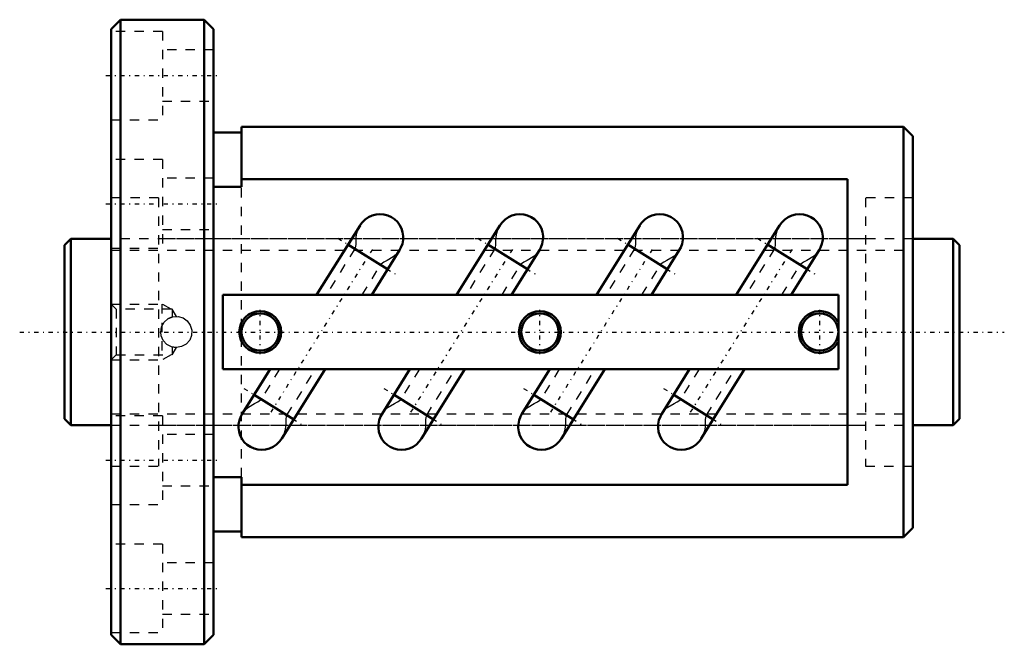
# Model space of a CAD drawing. Header units: millimetres. Extents: x -5 to 101, y -34 to 34.
import ezdxf

# ---------------------------------------------------------------- set-up
doc = ezdxf.new("R2010")
doc.units = ezdxf.units.MM
doc.linetypes.add('Center', pattern=[1.5, 0.45, -0.5, 0.05, -0.5])
doc.linetypes.add('Dashed', pattern=[2, 1, -1])
for name, color, linetype, lineweight in [('2d ConnectionPoints', 7, 'Continuous', 50), ('AM_0', 7, 'Continuous', 50), ('AM_5', 3, 'Continuous', 25), ('AM_7', 7, 'Center', 25), ('AM_9', 6, 'Dashed', 25)]:
    doc.layers.add(name, color=color, linetype=linetype, lineweight=lineweight)

# ---------------------------------------------------------------- blocks, each defined once
blk = doc.blocks.new('1_BIF2005V_10RR_Nut_0_in_BIF2005V_10RRG0_96LC0_000_0')
at = {"layer": 'AM_0'}
for p, q in [((6, 33.5), (5, 32.5)), ((15, 33.5), (6, 33.5)), ((6, 33.5), (6, -33.5)), ((16, 32.5), (15, 33.5)), ((15, 33.5), (15, -33.5)), ((5, 32.5), (5, -32.5)), ((16, 32.5), (16, -32.5)), ((19, 21.4), (16, 21.4)), ((19, 22), (19, 15.58)), ((90, 22), (19, 22)), ((91, 21), (90, 22)), ((90, 22), (90, -22)), ((91, 21), (91, -21)), ((84, 16.39), (19, 16.39)), ((84, -16.39), (84, 16.39)), ((19, 15.58), (16, 15.58)), ((31.7, 11.44), (27.05, 4)), ((46.7, 11.44), (42.05, 4)), ((61.7, 11.44), (57.05, 4)), ((76.7, 11.44), (72.05, 4)), ((34.65, 6.73), (30.41, 9.38)), ((32.95, 4), (35.94, 8.79)), ((49.65, 6.73), (45.41, 9.38)), ((47.95, 4), (50.94, 8.79)), ((64.65, 6.73), (60.41, 9.38)), ((62.95, 4), (65.94, 8.79)), ((79.65, 6.73), (75.41, 9.38)), ((77.95, 4), (80.94, 8.79)), ((17, 4), (17, -4)), ((83, 4), (17, 4)), ((83, -4), (83, 4)), ((17, -4), (83, -4)), ((22.05, -4), (19.06, -8.79)), ((23.3, -11.44), (27.95, -4)), ((37.05, -4), (34.06, -8.79)), ((38.3, -11.44), (42.95, -4)), ((52.05, -4), (49.06, -8.79)), ((53.3, -11.44), (57.95, -4)), ((67.05, -4), (64.06, -8.79)), ((68.3, -11.44), (72.95, -4)), ((20.35, -6.73), (24.59, -9.38)), ((35.35, -6.73), (39.59, -9.38)), ((50.35, -6.73), (54.59, -9.38)), ((65.35, -6.73), (69.59, -9.38)), ((16, -15.58), (19, -15.58)), ((19, -15.58), (19, -22)), ((19, -16.39), (84, -16.39)), ((90, -22), (91, -21)), ((16, -21.4), (19, -21.4)), ((19, -22), (90, -22)), ((5, -32.5), (6, -33.5)), ((15, -33.5), (16, -32.5)), ((6, -33.5), (15, -33.5))]:
    blk.add_line(p, q, dxfattribs=at)
for points in [[(31.69, 11.43), (31.94, 11.76), (32.25, 12.07), (32.61, 12.32), (33, 12.5), (33.42, 12.61), (33.84, 12.64), (34.27, 12.61), (34.67, 12.51), (35.06, 12.33), (35.4, 12.1), (35.71, 11.81), (35.95, 11.48), (36.15, 11.1), (36.27, 10.71), (36.33, 10.29), (36.32, 9.87), (36.24, 9.45), (36.09, 9.06), (35.94, 8.78)], [(46.69, 11.43), (46.94, 11.76), (47.25, 12.07), (47.61, 12.32), (48, 12.5), (48.42, 12.61), (48.84, 12.64), (49.27, 12.61), (49.67, 12.51), (50.06, 12.33), (50.4, 12.1), (50.71, 11.81), (50.95, 11.48), (51.15, 11.1), (51.27, 10.71), (51.33, 10.29), (51.32, 9.87), (51.24, 9.45), (51.09, 9.06), (50.94, 8.78)], [(61.69, 11.43), (61.94, 11.76), (62.25, 12.07), (62.61, 12.32), (63, 12.5), (63.42, 12.61), (63.84, 12.64), (64.27, 12.61), (64.67, 12.51), (65.06, 12.33), (65.4, 12.1), (65.71, 11.81), (65.95, 11.48), (66.15, 11.1), (66.27, 10.71), (66.33, 10.29), (66.32, 9.87), (66.24, 9.45), (66.09, 9.06), (65.94, 8.78)], [(76.69, 11.43), (76.94, 11.76), (77.25, 12.07), (77.61, 12.32), (78, 12.5), (78.42, 12.61), (78.84, 12.64), (79.27, 12.61), (79.67, 12.51), (80.06, 12.33), (80.4, 12.1), (80.71, 11.81), (80.95, 11.48), (81.15, 11.1), (81.27, 10.71), (81.33, 10.29), (81.32, 9.87), (81.24, 9.45), (81.09, 9.06), (80.94, 8.78)], [(23.31, -11.43), (23.06, -11.76), (22.75, -12.07), (22.39, -12.32), (22, -12.5), (21.58, -12.61), (21.16, -12.64), (20.73, -12.61), (20.33, -12.51), (19.94, -12.33), (19.6, -12.1), (19.29, -11.81), (19.05, -11.48), (18.85, -11.1), (18.73, -10.71), (18.67, -10.29), (18.68, -9.87), (18.76, -9.45), (18.91, -9.06), (19.06, -8.78)], [(38.31, -11.43), (38.06, -11.76), (37.75, -12.07), (37.39, -12.32), (37, -12.5), (36.58, -12.61), (36.16, -12.64), (35.73, -12.61), (35.33, -12.51), (34.94, -12.33), (34.6, -12.1), (34.29, -11.81), (34.05, -11.48), (33.85, -11.1), (33.73, -10.71), (33.67, -10.29), (33.68, -9.87), (33.76, -9.45), (33.91, -9.06), (34.06, -8.78)], [(53.31, -11.43), (53.06, -11.76), (52.75, -12.07), (52.39, -12.32), (52, -12.5), (51.58, -12.61), (51.16, -12.64), (50.73, -12.61), (50.33, -12.51), (49.94, -12.33), (49.6, -12.1), (49.29, -11.81), (49.05, -11.48), (48.85, -11.1), (48.73, -10.71), (48.67, -10.29), (48.68, -9.87), (48.76, -9.45), (48.91, -9.06), (49.06, -8.78)], [(68.31, -11.43), (68.06, -11.76), (67.75, -12.07), (67.39, -12.32), (67, -12.5), (66.58, -12.61), (66.16, -12.64), (65.73, -12.61), (65.33, -12.51), (64.94, -12.33), (64.6, -12.1), (64.29, -11.81), (64.05, -11.48), (63.85, -11.1), (63.73, -10.71), (63.67, -10.29), (63.68, -9.87), (63.76, -9.45), (63.91, -9.06), (64.06, -8.78)]]:
    blk.add_lwpolyline(points, dxfattribs=at)
for centre, radius in [((21, 0), 2.25), ((51, 0), 2.25), ((21, 0), 2), ((51, 0), 2), ((81, 0), 2)]:
    blk.add_circle(centre, radius, dxfattribs=at)
blk.add_arc((81, 0), 2.25, 27.266, 332.734, dxfattribs=at)
at = {"layer": 'AM_5', "linetype": 'Dashed'}
for p, q in [((5, 3), (10.44, 3)), ((11.44, 2.46), (10.44, 3)), ((10.44, 3), (10.44, -3)), ((5, -3), (10.44, -3)), ((11.44, -2.46), (10.44, -3))]:
    blk.add_line(p, q, dxfattribs=at)
at = {"layer": 'AM_7'}
for p, q in [((4.45, 27.5), (16.55, 27.5)), ((4.45, 13.75), (16.55, 13.75)), ((29.32, 10.06), (35.75, 6.05)), ((44.32, 10.06), (50.75, 6.05)), ((59.32, 10.06), (65.75, 6.05)), ((74.32, 10.06), (80.75, 6.05)), ((33.04, 8.86), (21.96, -8.86)), ((48.04, 8.86), (36.96, -8.86)), ((63.04, 8.86), (51.96, -8.86)), ((78.04, 8.86), (66.96, -8.86)), ((21, -2.36), (21, 2.36)), ((51, -2.36), (51, 2.36)), ((81, -2.36), (81, 2.36)), ((19.25, -6.05), (25.68, -10.06)), ((34.25, -6.05), (40.68, -10.06)), ((49.25, -6.05), (55.68, -10.06)), ((64.25, -6.05), (70.68, -10.06)), ((4.45, -13.75), (16.55, -13.75)), ((4.45, -27.5), (16.55, -27.5))]:
    blk.add_line(p, q, dxfattribs=at)
at = {"layer": 'AM_9'}
for p, q in [((10.5, 32.25), (5, 32.25)), ((10.5, 32.25), (10.5, 22.75)), ((16, 30.25), (10.5, 30.25)), ((10.5, 24.75), (16, 24.75)), ((5, 22.75), (10.5, 22.75)), ((10.5, 18.5), (5, 18.5)), ((10.5, 18.5), (10.5, 9)), ((16, 16.5), (10.5, 16.5)), ((19, -15.58), (19, 15.58)), ((10.1, 14.4), (5, 14.4)), ((10.1, 14.4), (10.1, -14.4)), ((91, 14.4), (85.9, 14.4)), ((85.9, 14.4), (85.9, -14.4)), ((10.5, 11), (16, 11)), ((85.9, 10), (10.1, 10)), ((5, 9), (10.5, 9)), ((31.15, 8.92), (28.07, 4)), ((46.15, 8.92), (43.07, 4)), ((61.15, 8.92), (58.07, 4)), ((76.15, 8.92), (73.07, 4)), ((31.93, 4), (33.92, 7.19)), ((46.93, 4), (48.92, 7.19)), ((61.93, 4), (63.92, 7.19)), ((76.93, 4), (78.92, 7.19)), ((5.54, 2.46), (5, 3)), ((11.55, 2.46), (5.54, 2.46)), ((5.54, 2.46), (5.54, -2.46)), ((12, 1.68), (11.55, 2.46)), ((11.55, 2.46), (11.55, 1.61)), ((10.33, -0.05), (10.33, 0.03)), ((11.55, -1.61), (11.49, -1.6)), ((11.55, -1.61), (11.55, -2.46)), ((11.55, -2.46), (12, -1.68)), ((5, -3), (5.54, -2.46)), ((5.54, -2.46), (11.55, -2.46)), ((23.07, -4), (21.08, -7.19)), ((23.85, -8.92), (26.93, -4)), ((38.07, -4), (36.08, -7.19)), ((38.85, -8.92), (41.93, -4)), ((53.07, -4), (51.08, -7.19)), ((53.85, -8.92), (56.93, -4)), ((68.07, -4), (66.08, -7.19)), ((68.85, -8.92), (71.93, -4)), ((10.5, -9), (5, -9)), ((10.5, -9), (10.5, -18.5)), ((10.1, -10), (85.9, -10)), ((16, -11), (10.5, -11)), ((5, -14.4), (10.1, -14.4)), ((85.9, -14.4), (91, -14.4)), ((10.5, -16.5), (16, -16.5)), ((5, -18.5), (10.5, -18.5)), ((10.5, -22.75), (5, -22.75)), ((10.5, -22.75), (10.5, -32.25)), ((16, -24.75), (10.5, -24.75)), ((10.5, -30.25), (16, -30.25)), ((5, -32.25), (10.5, -32.25))]:
    blk.add_line(p, q, dxfattribs=at)
for points in [[(31.17, 8.91), (31.22, 9.03), (31.27, 9.39), (31.27, 9.8), (31.29, 10.2), (31.36, 10.61), (31.48, 11.01), (31.68, 11.4), (31.69, 11.43)], [(46.17, 8.91), (46.22, 9.03), (46.27, 9.39), (46.27, 9.8), (46.29, 10.2), (46.36, 10.61), (46.48, 11.01), (46.68, 11.4), (46.69, 11.43)], [(61.17, 8.91), (61.22, 9.03), (61.27, 9.39), (61.27, 9.8), (61.29, 10.2), (61.36, 10.61), (61.48, 11.01), (61.68, 11.4), (61.69, 11.43)], [(76.17, 8.91), (76.22, 9.03), (76.27, 9.39), (76.27, 9.8), (76.29, 10.2), (76.36, 10.61), (76.48, 11.01), (76.68, 11.4), (76.69, 11.43)], [(35.94, 8.78), (35.87, 8.69), (35.6, 8.35), (35.27, 8.06), (34.61, 7.66), (34.27, 7.49), (34.11, 7.4), (33.96, 7.28), (33.9, 7.2)], [(50.94, 8.78), (50.87, 8.69), (50.6, 8.35), (50.27, 8.06), (49.61, 7.66), (49.27, 7.49), (49.11, 7.4), (48.96, 7.28), (48.9, 7.2)], [(65.94, 8.78), (65.87, 8.69), (65.6, 8.35), (65.27, 8.06), (64.61, 7.66), (64.27, 7.49), (64.11, 7.4), (63.96, 7.28), (63.9, 7.2)], [(80.94, 8.78), (80.87, 8.69), (80.6, 8.35), (80.27, 8.06), (79.61, 7.66), (79.27, 7.49), (79.11, 7.4), (78.96, 7.28), (78.9, 7.2)], [(10.33, 0), (10.42, 0.55), (10.69, 1.04), (11.1, 1.41), (11.62, 1.63), (12.18, 1.66), (12.72, 1.51), (13.17, 1.2), (13.5, 0.74), (13.66, 0.2), (13.64, -0.36), (13.43, -0.87), (13.06, -1.29), (12.57, -1.57), (12.02, -1.67), (11.47, -1.59), (10.98, -1.33), (10.6, -0.92), (10.37, -0.4), (10.33, 0)], [(11.14, 1.44), (11.27, 1.51), (11.55, 1.61)], [(12, -1.67), (12, -1.67), (11.93, -1.67), (11.77, -1.66), (11.55, -1.61)], [(19.06, -8.78), (19.13, -8.69), (19.4, -8.35), (19.73, -8.06), (20.39, -7.66), (20.73, -7.49), (20.89, -7.4), (21.04, -7.28), (21.1, -7.2)], [(34.06, -8.78), (34.13, -8.69), (34.4, -8.35), (34.73, -8.06), (35.39, -7.66), (35.73, -7.49), (35.89, -7.4), (36.04, -7.28), (36.1, -7.2)], [(49.06, -8.78), (49.13, -8.69), (49.4, -8.35), (49.73, -8.06), (50.39, -7.66), (50.73, -7.49), (50.89, -7.4), (51.04, -7.28), (51.1, -7.2)], [(64.06, -8.78), (64.13, -8.69), (64.4, -8.35), (64.73, -8.06), (65.39, -7.66), (65.73, -7.49), (65.89, -7.4), (66.04, -7.28), (66.1, -7.2)], [(23.83, -8.91), (23.78, -9.03), (23.73, -9.39), (23.73, -9.8), (23.71, -10.2), (23.64, -10.61), (23.52, -11.01), (23.32, -11.4), (23.31, -11.43)], [(38.83, -8.91), (38.78, -9.03), (38.73, -9.39), (38.73, -9.8), (38.71, -10.2), (38.64, -10.61), (38.52, -11.01), (38.32, -11.4), (38.31, -11.43)], [(53.83, -8.91), (53.78, -9.03), (53.73, -9.39), (53.73, -9.8), (53.71, -10.2), (53.64, -10.61), (53.52, -11.01), (53.32, -11.4), (53.31, -11.43)], [(68.83, -8.91), (68.78, -9.03), (68.73, -9.39), (68.73, -9.8), (68.71, -10.2), (68.64, -10.61), (68.52, -11.01), (68.32, -11.4), (68.31, -11.43)]]:
    blk.add_lwpolyline(points, dxfattribs=at)
blk = doc.blocks.new('2_BIF2005V_10RR000_Shaft_0_in_BIF2005V_10RRG0_96LC0_000_0')
at = {"layer": 'AM_0'}
for p, q in [((0.7, 10), (0, 9.3)), ((5, 10), (0.7, 10)), ((0.7, 10), (0.7, -10)), ((95.3, 10), (91, 10)), ((96, 9.3), (95.3, 10)), ((95.3, 10), (95.3, -10)), ((0, 9.3), (0, -9.3)), ((96, 9.3), (96, -9.3)), ((0, -9.3), (0.7, -10)), ((95.3, -10), (96, -9.3)), ((0.7, -10), (5, -10)), ((91, -10), (95.3, -10))]:
    blk.add_line(p, q, dxfattribs=at)
at = {"layer": 'AM_5', "linetype": 'Dashed'}
for p, q in [((5, 8.773), (91, 8.773)), ((5, -8.773), (91, -8.773))]:
    blk.add_line(p, q, dxfattribs=at)
at = {"layer": 'AM_7'}
blk.add_line((-4.8, 0), (100.8, 0), dxfattribs=at)
at = {"layer": 'AM_9'}
for p, q in [((91, 10), (5, 10)), ((5, -10), (91, -10))]:
    blk.add_line(p, q, dxfattribs=at)

msp = doc.modelspace()

# ---------------------------------------------------------------- linework, layer by layer
at = {"layer": '2d ConnectionPoints'}
for p in [(0, 0), (5, 0)]:
    msp.add_point(p, dxfattribs=at)

# ---------------------------------------------------------------- block references
for name in ['1_BIF2005V_10RR_Nut_0_in_BIF2005V_10RRG0_96LC0_000_0', '2_BIF2005V_10RR000_Shaft_0_in_BIF2005V_10RRG0_96LC0_000_0']:
    msp.add_blockref(name, (0, 0))

doc.saveas('drawing.dxf')
